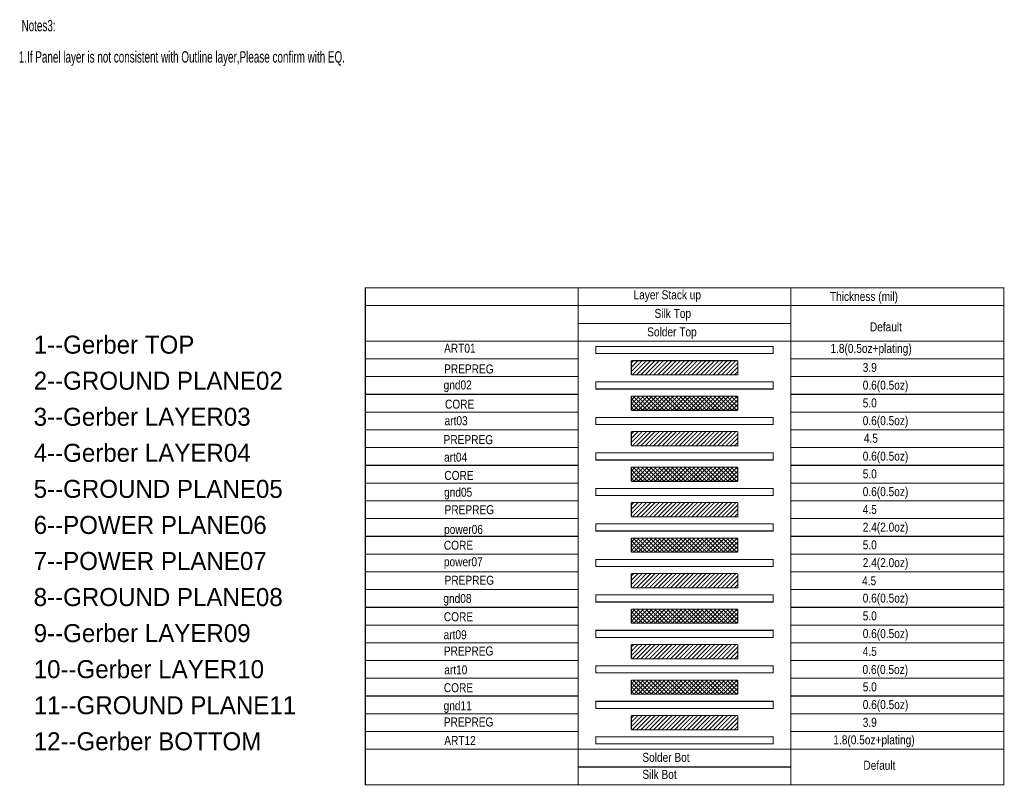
# Model space of a CAD drawing. Extents: x -53 to 531, y -106 to 304.
# Tile 41 of 65: x 191 to 330, y -10 to 98. Entities that reach past the tile are written whole.
import ezdxf

# ---------------------------------------------------------------- set-up
doc = ezdxf.new("R2010")
doc.units = 0
doc.layers.add('BOARD_GEOMETRY_DIMENSION', color=2, linetype='CONTINUOUS')

msp = doc.modelspace()

# ---------------------------------------------------------------- linework, layer by layer
at = {"layer": 'BOARD_GEOMETRY_DIMENSION', "const_width": 0.151892}
for points in [[(240.216436, 52.870608), (270.216376, 52.870608), (270.216376, 60.37072), (240.216436, 60.37072), (240.216436, 52.870608)], [(240.217452, 60.37072), (270.216376, 60.37072), (270.216376, 57.870598), (240.217452, 57.870598), (240.217452, 60.37072)], [(270.217392, 60.37072), (300.216316, 60.37072), (300.216316, 57.870598), (270.217392, 57.870598), (270.217392, 60.37072)], [(300.216316, 57.870598), (330.21651, 57.870598), (330.21651, 60.37072), (300.216316, 60.37072), (300.216316, 57.870598)], [(270.217392, 57.870598), (300.216316, 57.870598), (300.216316, 55.370476), (270.217392, 55.370476), (270.217392, 57.870598)], [(300.216316, 52.870608), (330.21651, 52.870608), (330.21651, 57.870598), (300.216316, 57.870598), (300.216316, 55.370476)], [(300.217332, 55.370476), (300.217332, 57.870598)], [(270.217392, 55.370476), (300.216316, 55.370476), (300.216316, 52.870608), (270.217392, 52.870608), (270.217392, 55.370476)], [(240.216436, 50.370486), (270.216376, 50.370486), (270.216376, 52.870608), (240.216436, 52.870608), (240.216436, 50.370486)], [(270.217392, 52.870608), (299.614336, 52.870608)], [(300.216316, 50.370486), (330.21651, 50.370486), (330.21651, 52.870608), (300.216316, 52.870608), (300.216316, 50.370486)], [(272.716498, 51.120548), (297.716448, 51.120548), (297.716448, 52.120546), (272.716498, 52.120546), (272.716498, 51.120548)], [(240.216436, 47.870618), (270.216376, 47.870618), (270.216376, 50.370486), (240.216436, 50.370486), (240.216436, 47.870618)], [(277.717504, 48.120554), (292.716458, 48.120554), (292.716458, 50.12055)], [(277.717504, 50.12055), (277.717504, 48.120554)], [(277.717504, 50.12055), (292.716458, 50.12055)], [(277.717504, 49.780698), (278.048466, 50.112676)], [(277.717504, 49.180496), (278.64435, 50.108612)], [(277.717504, 48.580548), (279.238456, 50.102516)], [(277.856442, 48.120554), (279.818846, 50.083212)], [(278.45639, 48.120554), (280.446988, 50.111152)], [(279.056338, 48.120554), (281.032458, 50.096674)], [(279.656286, 48.120554), (281.645868, 50.110136)], [(280.256488, 48.120554), (282.239974, 50.10404)], [(280.856436, 48.120554), (282.826968, 50.091086)], [(281.456384, 48.120554), (283.437838, 50.102008)], [(282.056332, 48.120554), (284.027372, 50.091594)], [(282.65628, 48.120554), (284.647386, 50.11166)], [(283.256482, 48.120554), (285.224474, 50.088546)], [(283.85643, 48.120554), (285.826962, 50.091086)], [(284.456378, 48.120554), (286.437324, 50.1015)], [(285.056326, 48.120554), (287.037018, 50.100992)], [(285.656274, 48.120554), (287.641284, 50.105564)], [(286.256476, 48.120554), (288.225484, 50.089562)], [(286.856424, 48.120554), (288.850324, 50.114708)], [(287.456372, 48.120554), (289.432492, 50.096674)], [(288.05632, 48.120554), (290.044378, 50.108612)], [(288.656522, 48.120554), (290.627308, 50.091594)], [(289.25647, 48.120554), (291.237924, 50.102008)], [(289.856418, 48.120554), (291.838888, 50.103024)], [(290.456366, 48.120554), (292.429438, 50.093626)], [(300.216316, 47.870618), (330.21651, 47.870618), (330.21651, 50.370486), (300.216316, 50.370486), (300.216316, 47.870618)], [(291.056314, 48.120554), (292.715442, 49.779682)], [(291.656516, 48.120554), (292.706298, 49.17059)], [(292.256464, 48.120554), (292.700456, 48.564546)], [(240.216436, 45.370496), (270.216376, 45.370496), (270.216376, 47.870618), (240.216436, 47.870618), (240.216436, 45.370496)], [(270.217392, 45.370496), (270.217392, 47.870618)], [(272.716498, 46.120558), (297.716448, 46.120558), (297.716448, 47.120556), (272.716498, 47.120556), (272.716498, 46.120558)], [(300.216316, 45.370496), (330.21651, 45.370496), (330.21651, 47.870618), (300.216316, 47.870618), (300.216316, 45.370496)], [(240.216436, 42.870628), (270.216376, 42.870628), (270.216376, 45.370496), (240.216436, 45.370496), (240.216436, 42.870628)], [(277.717504, 44.580556), (278.256492, 45.12056)], [(277.717504, 43.120564), (277.717504, 45.12056)], [(277.717504, 43.980608), (278.85644, 45.12056)], [(277.717504, 43.38066), (279.456388, 45.12056)], [(292.717474, 45.12056), (277.717504, 45.12056)], [(279.361392, 43.120564), (277.717504, 44.764706)], [(279.96134, 43.120564), (277.960328, 45.12056)], [(278.05634, 43.120564), (280.056336, 45.12056)], [(280.561288, 43.120564), (278.560276, 45.12056)], [(278.656288, 43.120564), (280.656284, 45.12056)], [(281.16149, 43.120564), (279.160478, 45.12056)], [(279.25649, 43.120564), (281.256486, 45.12056)], [(281.761438, 43.120564), (279.760426, 45.12056)], [(279.856438, 43.120564), (281.856434, 45.12056)], [(282.361386, 43.120564), (280.360374, 45.12056)], [(280.456386, 43.120564), (282.456382, 45.12056)], [(282.961334, 43.120564), (280.960322, 45.12056)], [(281.056334, 43.120564), (283.05633, 45.12056)], [(283.561282, 43.120564), (281.560524, 45.12056)], [(281.656282, 43.120564), (283.656278, 45.12056)], [(284.161484, 43.120564), (282.160472, 45.12056)], [(282.256484, 43.120564), (284.25648, 45.12056)], [(284.761432, 43.120564), (282.76042, 45.12056)], [(282.856432, 43.120564), (284.856428, 45.12056)], [(285.36138, 43.120564), (283.360368, 45.12056)], [(283.45638, 43.120564), (285.456376, 45.12056)], [(285.961328, 43.120564), (283.960316, 45.12056)], [(284.056328, 43.120564), (286.056324, 45.12056)], [(286.561276, 43.120564), (284.560518, 45.12056)], [(284.656276, 43.120564), (286.656526, 45.12056)], [(287.161478, 43.120564), (285.160466, 45.12056)], [(285.256478, 43.120564), (287.256474, 45.12056)], [(287.761426, 43.120564), (285.760414, 45.12056)], [(285.856426, 43.120564), (287.856422, 45.12056)], [(288.361374, 43.120564), (286.360362, 45.12056)], [(286.456374, 43.120564), (288.45637, 45.12056)], [(288.961322, 43.120564), (286.96031, 45.12056)], [(287.056322, 43.120564), (289.056318, 45.12056)], [(289.561524, 43.120564), (287.560512, 45.12056)], [(287.656524, 43.120564), (289.65652, 45.12056)], [(290.161472, 43.120564), (288.16046, 45.12056)], [(288.256472, 43.120564), (290.256468, 45.12056)], [(290.76142, 43.120564), (288.760408, 45.12056)], [(288.85642, 43.120564), (290.856416, 45.12056)], [(291.361368, 43.120564), (289.360356, 45.12056)], [(289.456368, 43.120564), (291.456364, 45.12056)], [(291.961316, 43.120564), (289.960304, 45.12056)], [(290.056316, 43.120564), (292.056312, 45.12056)], [(292.561518, 43.120564), (290.560506, 45.12056)], [(290.656518, 43.120564), (292.656514, 45.12056)], [(292.71341, 43.56862), (291.160454, 45.12056)], [(291.256466, 43.120564), (292.717474, 44.581572)], [(292.71341, 44.168568), (291.760402, 45.12056)], [(292.717474, 44.76369), (292.36035, 45.12056)], [(292.716458, 43.120564), (292.716458, 45.12056)], [(300.216316, 42.870628), (330.21651, 42.870628), (330.21651, 45.370496), (300.216316, 45.370496), (300.216316, 42.870628)], [(278.761444, 43.120564), (277.717504, 44.164504)], [(278.161496, 43.120564), (277.717504, 43.564556)], [(292.715442, 43.120564), (277.717504, 43.120564)], [(291.856414, 43.120564), (292.716458, 43.979592)], [(292.456362, 43.120564), (292.703504, 43.367706)], [(240.216436, 40.370506), (270.216376, 40.370506), (270.216376, 42.870628), (240.216436, 42.870628), (240.216436, 40.370506)], [(272.716498, 41.120568), (297.716448, 41.120568), (297.716448, 42.120566), (272.716498, 42.120566), (272.716498, 41.120568)], [(300.216316, 40.370506), (330.21651, 40.370506), (330.21651, 42.870628), (300.216316, 42.870628), (300.216316, 40.370506)], [(240.216436, 37.870638), (270.216376, 37.870638), (270.216376, 40.370506), (240.216436, 40.370506), (240.216436, 37.870638)], [(300.216316, 37.870638), (330.21651, 37.870638), (330.21651, 40.370506), (300.216316, 40.370506), (300.216316, 37.870638)], [(277.717504, 38.120574), (292.716458, 38.120574), (292.716458, 40.12057)], [(277.717504, 40.12057), (277.717504, 38.120574)], [(277.717504, 40.12057), (292.716458, 40.12057)], [(277.717504, 39.780718), (278.048466, 40.112696)], [(277.717504, 39.180516), (278.64435, 40.108632)], [(277.717504, 38.580568), (279.238456, 40.102536)], [(277.856442, 38.120574), (279.818846, 40.082978)], [(278.45639, 38.120574), (280.446988, 40.111172)], [(279.056338, 38.120574), (281.032458, 40.096694)], [(279.656286, 38.120574), (281.645868, 40.110156)], [(280.256488, 38.120574), (282.239974, 40.10406)], [(280.856436, 38.120574), (282.826968, 40.091106)], [(281.456384, 38.120574), (283.437838, 40.102028)], [(282.056332, 38.120574), (284.027372, 40.091614)], [(282.65628, 38.120574), (284.647386, 40.11168)], [(283.256482, 38.120574), (285.224474, 40.088566)], [(283.85643, 38.120574), (285.826962, 40.091106)], [(284.456378, 38.120574), (286.437324, 40.10152)], [(285.056326, 38.120574), (287.037018, 40.101012)], [(285.656274, 38.120574), (287.641284, 40.105584)], [(286.256476, 38.120574), (288.225484, 40.089582)], [(286.856424, 38.120574), (288.850324, 40.114474)], [(287.456372, 38.120574), (289.432492, 40.096694)], [(288.05632, 38.120574), (290.044378, 40.108632)], [(288.656522, 38.120574), (290.627308, 40.091614)], [(289.25647, 38.120574), (291.237924, 40.102028)], [(289.856418, 38.120574), (291.838888, 40.103044)], [(290.456366, 38.120574), (292.429438, 40.093646)], [(291.056314, 38.120574), (292.715442, 39.779702)], [(291.656516, 38.120574), (292.706298, 39.17061)], [(240.216436, 35.370516), (270.216376, 35.370516), (270.216376, 37.870638), (240.216436, 37.870638), (240.216436, 35.370516)], [(292.256464, 38.120574), (292.700456, 38.564566)], [(300.216316, 35.370516), (330.21651, 35.370516), (330.21651, 37.870638), (300.216316, 37.870638), (300.216316, 35.370516)], [(272.716498, 36.120578), (297.716448, 36.120578), (297.716448, 37.120576), (272.716498, 37.120576), (272.716498, 36.120578)], [(240.216436, 32.870648), (270.216376, 32.870648), (270.216376, 35.370516), (240.216436, 35.370516), (240.216436, 32.870648)], [(277.717504, 33.38068), (279.456388, 35.12058)], [(277.717504, 33.980628), (278.85644, 35.12058)], [(277.717504, 33.120584), (277.717504, 35.12058)], [(277.717504, 34.580576), (278.256492, 35.12058)], [(292.717474, 35.12058), (277.717504, 35.12058)], [(279.361392, 33.120584), (277.717504, 34.764726)], [(279.96134, 33.120584), (277.960328, 35.12058)], [(278.05634, 33.120584), (280.056336, 35.12058)], [(280.561288, 33.120584), (278.560276, 35.12058)], [(278.656288, 33.120584), (280.656284, 35.12058)], [(281.16149, 33.120584), (279.160478, 35.12058)], [(279.25649, 33.120584), (281.256486, 35.12058)], [(281.761438, 33.120584), (279.760426, 35.12058)], [(279.856438, 33.120584), (281.856434, 35.12058)], [(282.361386, 33.120584), (280.360374, 35.12058)], [(280.456386, 33.120584), (282.456382, 35.12058)], [(282.961334, 33.120584), (280.960322, 35.12058)], [(281.056334, 33.120584), (283.05633, 35.12058)], [(283.561282, 33.120584), (281.560524, 35.12058)], [(281.656282, 33.120584), (283.656278, 35.12058)], [(284.161484, 33.120584), (282.160472, 35.12058)], [(282.256484, 33.120584), (284.25648, 35.12058)], [(284.761432, 33.120584), (282.76042, 35.12058)], [(282.856432, 33.120584), (284.856428, 35.12058)], [(285.36138, 33.120584), (283.360368, 35.12058)], [(283.45638, 33.120584), (285.456376, 35.12058)], [(285.961328, 33.120584), (283.960316, 35.12058)], [(284.056328, 33.120584), (286.056324, 35.12058)], [(286.561276, 33.120584), (284.560518, 35.12058)], [(284.656276, 33.120584), (286.656526, 35.12058)], [(287.161478, 33.120584), (285.160466, 35.12058)], [(285.256478, 33.120584), (287.256474, 35.12058)], [(287.761426, 33.120584), (285.760414, 35.12058)], [(285.856426, 33.120584), (287.856422, 35.12058)], [(288.361374, 33.120584), (286.360362, 35.12058)], [(286.456374, 33.120584), (288.45637, 35.12058)], [(288.961322, 33.120584), (286.96031, 35.12058)], [(287.056322, 33.120584), (289.056318, 35.12058)], [(289.561524, 33.120584), (287.560512, 35.12058)], [(287.656524, 33.120584), (289.65652, 35.12058)], [(290.161472, 33.120584), (288.16046, 35.12058)], [(288.256472, 33.120584), (290.256468, 35.12058)], [(290.76142, 33.120584), (288.760408, 35.12058)], [(288.85642, 33.120584), (290.856416, 35.12058)], [(291.361368, 33.120584), (289.360356, 35.12058)], [(289.456368, 33.120584), (291.456364, 35.12058)], [(291.961316, 33.120584), (289.960304, 35.12058)], [(290.056316, 33.120584), (292.056312, 35.12058)], [(292.561518, 33.120584), (290.560506, 35.12058)], [(290.656518, 33.120584), (292.656514, 35.12058)], [(292.71341, 33.56864), (291.160454, 35.12058)], [(292.71341, 34.168588), (291.760402, 35.12058)], [(292.717474, 34.76371), (292.36035, 35.12058)], [(292.716458, 33.120584), (292.716458, 35.12058)], [(300.216316, 32.870648), (330.21651, 32.870648), (330.21651, 35.370516), (300.216316, 35.370516), (300.216316, 32.870648)], [(278.761444, 33.120584), (277.717504, 34.164524)], [(278.161496, 33.120584), (277.717504, 33.564576)], [(291.256466, 33.120584), (292.717474, 34.581592)], [(291.856414, 33.120584), (292.716458, 33.979612)], [(292.456362, 33.120584), (292.7223, 33.386522)], [(240.216436, 30.370526), (270.216376, 30.370526), (270.216376, 32.870648), (240.216436, 32.870648), (240.216436, 30.370526)], [(272.716498, 31.120588), (297.716448, 31.120588), (297.716448, 32.120586), (272.716498, 32.120586), (272.716498, 31.120588)], [(292.715442, 33.120584), (277.717504, 33.120584)], [(300.216316, 30.370526), (330.21651, 30.370526), (330.21651, 32.870648), (300.216316, 32.870648), (300.216316, 30.370526)], [(240.216436, 27.870658), (270.216376, 27.870658), (270.216376, 30.370526), (240.216436, 30.370526), (240.216436, 27.870658)], [(277.717504, 28.120594), (292.716458, 28.120594), (292.716458, 30.12059)], [(277.717504, 30.12059), (277.717504, 28.120594)], [(277.717504, 30.12059), (292.716458, 30.12059)], [(277.717504, 29.780484), (278.048466, 30.112716)], [(277.717504, 29.180536), (278.64435, 30.108652)], [(277.717504, 28.580588), (279.238456, 30.102556)], [(277.856442, 28.120594), (279.818846, 30.082998)], [(278.45639, 28.120594), (280.446988, 30.111192)], [(279.056338, 28.120594), (281.032458, 30.096714)], [(279.656286, 28.120594), (281.645868, 30.110176)], [(280.256488, 28.120594), (282.239974, 30.10408)], [(280.856436, 28.120594), (282.826968, 30.091126)], [(281.456384, 28.120594), (283.437838, 30.102048)], [(282.056332, 28.120594), (284.027372, 30.091634)], [(282.65628, 28.120594), (284.647386, 30.1117)], [(283.256482, 28.120594), (285.224474, 30.088586)], [(283.85643, 28.120594), (285.826962, 30.091126)], [(284.456378, 28.120594), (286.437324, 30.10154)], [(285.056326, 28.120594), (287.037018, 30.101032)], [(285.656274, 28.120594), (287.641284, 30.105604)], [(286.256476, 28.120594), (288.225484, 30.089602)], [(286.856424, 28.120594), (288.850324, 30.114494)], [(287.456372, 28.120594), (289.432492, 30.096714)], [(288.05632, 28.120594), (290.044378, 30.108652)], [(288.656522, 28.120594), (290.627308, 30.091634)], [(289.25647, 28.120594), (291.237924, 30.102048)], [(289.856418, 28.120594), (291.838888, 30.103064)], [(290.456366, 28.120594), (292.429438, 30.093666)], [(291.056314, 28.120594), (292.715442, 29.779722)], [(291.656516, 28.120594), (292.706298, 29.17063)], [(300.216316, 27.870658), (330.21651, 27.870658), (330.21651, 30.370526), (300.216316, 30.370526), (300.216316, 27.870658)], [(240.216436, 25.370536), (270.216376, 25.370536), (270.216376, 27.870658), (240.216436, 27.870658), (240.216436, 25.370536)], [(292.256464, 28.120594), (292.700456, 28.564586)], [(300.216316, 25.370536), (330.21651, 25.370536), (330.21651, 27.870658), (300.216316, 27.870658), (300.216316, 25.370536)], [(272.716498, 26.120598), (297.716448, 26.120598), (297.716448, 27.120596), (272.716498, 27.120596), (272.716498, 26.120598)], [(240.216436, 22.870668), (270.216376, 22.870668), (270.216376, 25.370536), (240.216436, 25.370536), (240.216436, 22.870668)], [(277.717504, 23.3807), (279.456388, 25.1206)], [(277.717504, 23.980648), (278.85644, 25.1206)], [(277.717504, 23.120604), (277.717504, 25.1206)], [(277.717504, 24.580596), (278.256492, 25.1206)], [(292.717474, 25.1206), (277.717504, 25.1206)], [(279.96134, 23.120604), (277.960328, 25.1206)], [(278.05634, 23.120604), (280.056336, 25.1206)], [(280.561288, 23.120604), (278.560276, 25.1206)], [(278.656288, 23.120604), (280.656284, 25.1206)], [(281.16149, 23.120604), (279.160478, 25.1206)], [(279.25649, 23.120604), (281.256486, 25.1206)], [(281.761438, 23.120604), (279.760426, 25.1206)], [(279.856438, 23.120604), (281.856434, 25.1206)], [(282.361386, 23.120604), (280.360374, 25.1206)], [(280.456386, 23.120604), (282.456382, 25.1206)], [(282.961334, 23.120604), (280.960322, 25.1206)], [(281.056334, 23.120604), (283.05633, 25.1206)], [(283.561282, 23.120604), (281.560524, 25.1206)], [(281.656282, 23.120604), (283.656278, 25.1206)], [(284.161484, 23.120604), (282.160472, 25.1206)], [(282.256484, 23.120604), (284.25648, 25.1206)], [(284.761432, 23.120604), (282.76042, 25.1206)], [(282.856432, 23.120604), (284.856428, 25.1206)], [(285.36138, 23.120604), (283.360368, 25.1206)], [(283.45638, 23.120604), (285.456376, 25.1206)], [(285.961328, 23.120604), (283.960316, 25.1206)], [(284.056328, 23.120604), (286.056324, 25.1206)], [(286.561276, 23.120604), (284.560518, 25.1206)], [(284.656276, 23.120604), (286.656526, 25.1206)], [(287.161478, 23.120604), (285.160466, 25.1206)], [(285.256478, 23.120604), (287.256474, 25.1206)], [(287.761426, 23.120604), (285.760414, 25.1206)], [(285.856426, 23.120604), (287.856422, 25.1206)], [(288.361374, 23.120604), (286.360362, 25.1206)], [(286.456374, 23.120604), (288.45637, 25.1206)], [(288.961322, 23.120604), (286.96031, 25.1206)], [(287.056322, 23.120604), (289.056318, 25.1206)], [(289.561524, 23.120604), (287.560512, 25.1206)], [(287.656524, 23.120604), (289.65652, 25.1206)], [(290.161472, 23.120604), (288.16046, 25.1206)], [(288.256472, 23.120604), (290.256468, 25.1206)], [(290.76142, 23.120604), (288.760408, 25.1206)], [(288.85642, 23.120604), (290.856416, 25.1206)], [(291.361368, 23.120604), (289.360356, 25.1206)], [(289.456368, 23.120604), (291.456364, 25.1206)], [(291.961316, 23.120604), (289.960304, 25.1206)], [(290.056316, 23.120604), (292.056312, 25.1206)], [(292.561518, 23.120604), (290.560506, 25.1206)], [(290.656518, 23.120604), (292.656514, 25.1206)], [(292.71341, 23.56866), (291.160454, 25.1206)], [(292.71341, 24.168608), (291.760402, 25.1206)], [(292.717474, 24.763476), (292.36035, 25.1206)], [(292.716458, 23.120604), (292.716458, 25.1206)], [(300.216316, 22.870668), (330.21651, 22.870668), (330.21651, 25.370536), (300.216316, 25.370536), (300.216316, 22.870668)], [(279.361392, 23.120604), (277.717504, 24.764492)], [(278.761444, 23.120604), (277.717504, 24.164544)], [(278.161496, 23.120604), (277.717504, 23.564596)], [(291.256466, 23.120604), (292.717474, 24.581612)], [(291.856414, 23.120604), (292.716458, 23.979632)], [(240.216436, 20.370546), (270.216376, 20.370546), (270.216376, 22.870668), (240.216436, 22.870668), (240.216436, 20.370546)], [(292.715442, 23.120604), (277.717504, 23.120604)], [(292.456362, 23.120604), (292.7223, 23.386542)], [(300.216316, 20.370546), (330.21651, 20.370546), (330.21651, 22.870668), (300.216316, 22.870668), (300.216316, 20.370546)], [(272.716498, 21.120608), (297.716448, 21.120608), (297.716448, 22.120606), (272.716498, 22.120606), (272.716498, 21.120608)], [(240.216436, 17.870678), (270.216376, 17.870678), (270.216376, 20.370546), (240.216436, 20.370546), (240.216436, 17.870678)], [(277.717504, 18.120614), (292.716458, 18.120614), (292.716458, 20.12061)], [(277.717504, 20.12061), (277.717504, 18.120614)], [(277.717504, 20.12061), (292.716458, 20.12061)], [(277.717504, 19.780504), (278.048466, 20.112482)], [(277.717504, 19.180556), (278.64435, 20.108672)], [(277.717504, 18.580608), (279.238456, 20.102576)], [(277.856442, 18.120614), (279.818846, 20.083018)], [(278.45639, 18.120614), (280.446988, 20.111212)], [(279.056338, 18.120614), (281.032458, 20.09648)], [(279.656286, 18.120614), (281.645868, 20.110196)], [(280.256488, 18.120614), (282.239974, 20.1041)], [(280.856436, 18.120614), (282.826968, 20.091146)], [(281.456384, 18.120614), (283.437838, 20.102068)], [(282.056332, 18.120614), (284.027372, 20.091654)], [(282.65628, 18.120614), (284.647386, 20.11172)], [(283.256482, 18.120614), (285.224474, 20.088606)], [(283.85643, 18.120614), (285.826962, 20.091146)], [(284.456378, 18.120614), (286.437324, 20.10156)], [(285.056326, 18.120614), (287.037018, 20.101052)], [(285.656274, 18.120614), (287.641284, 20.105624)], [(286.256476, 18.120614), (288.225484, 20.089622)], [(286.856424, 18.120614), (288.850324, 20.114514)], [(287.456372, 18.120614), (289.432492, 20.09648)], [(288.05632, 18.120614), (290.044378, 20.108672)], [(288.656522, 18.120614), (290.627308, 20.091654)], [(289.25647, 18.120614), (291.237924, 20.102068)], [(289.856418, 18.120614), (291.838888, 20.103084)], [(290.456366, 18.120614), (292.429438, 20.093686)], [(291.056314, 18.120614), (292.715442, 19.779488)], [(300.216316, 17.870678), (330.21651, 17.870678), (330.21651, 20.370546), (300.216316, 20.370546), (300.216316, 17.870678)], [(291.656516, 18.120614), (292.706298, 19.17065)], [(292.256464, 18.120614), (292.700456, 18.564606)], [(240.216436, 15.370556), (270.216376, 15.370556), (270.216376, 17.870678), (240.216436, 17.870678), (240.216436, 15.370556)], [(272.716498, 16.120618), (297.716448, 16.120618), (297.716448, 17.120616), (272.716498, 17.120616), (272.716498, 16.120618)], [(300.216316, 15.370556), (330.21651, 15.370556), (330.21651, 17.870678), (300.216316, 17.870678), (300.216316, 15.370556)], [(240.216436, 12.870688), (270.216376, 12.870688), (270.216376, 15.370556), (240.216436, 15.370556), (240.216436, 12.870688)], [(300.216316, 12.870688), (330.21651, 12.870688), (330.21651, 15.370556), (300.216316, 15.370556), (300.216316, 12.870688)], [(277.717504, 13.38072), (279.456388, 15.12062)], [(277.717504, 13.980668), (278.85644, 15.12062)], [(277.717504, 13.120624), (277.717504, 15.12062)], [(277.717504, 14.580616), (278.256492, 15.12062)], [(292.717474, 15.12062), (277.717504, 15.12062)], [(279.361392, 13.120624), (277.717504, 14.764512)], [(278.761444, 13.120624), (277.717504, 14.164564)], [(279.96134, 13.120624), (277.960328, 15.12062)], [(278.05634, 13.120624), (280.056336, 15.12062)], [(280.561288, 13.120624), (278.560276, 15.12062)], [(278.656288, 13.120624), (280.656284, 15.12062)], [(281.16149, 13.120624), (279.160478, 15.12062)], [(279.25649, 13.120624), (281.256486, 15.12062)], [(281.761438, 13.120624), (279.760426, 15.12062)], [(279.856438, 13.120624), (281.856434, 15.12062)], [(282.361386, 13.120624), (280.360374, 15.12062)], [(280.456386, 13.120624), (282.456382, 15.12062)], [(282.961334, 13.120624), (280.960322, 15.12062)], [(281.056334, 13.120624), (283.05633, 15.12062)], [(283.561282, 13.120624), (281.560524, 15.12062)], [(281.656282, 13.120624), (283.656278, 15.12062)], [(284.161484, 13.120624), (282.160472, 15.12062)], [(282.256484, 13.120624), (284.25648, 15.12062)], [(284.761432, 13.120624), (282.76042, 15.12062)], [(282.856432, 13.120624), (284.856428, 15.12062)], [(285.36138, 13.120624), (283.360368, 15.12062)], [(283.45638, 13.120624), (285.456376, 15.12062)], [(285.961328, 13.120624), (283.960316, 15.12062)], [(284.056328, 13.120624), (286.056324, 15.12062)], [(286.561276, 13.120624), (284.560518, 15.12062)], [(284.656276, 13.120624), (286.656526, 15.12062)], [(287.161478, 13.120624), (285.160466, 15.12062)], [(285.256478, 13.120624), (287.256474, 15.12062)], [(287.761426, 13.120624), (285.760414, 15.12062)], [(285.856426, 13.120624), (287.856422, 15.12062)], [(288.361374, 13.120624), (286.360362, 15.12062)], [(286.456374, 13.120624), (288.45637, 15.12062)], [(288.961322, 13.120624), (286.96031, 15.12062)], [(287.056322, 13.120624), (289.056318, 15.12062)], [(289.561524, 13.120624), (287.560512, 15.12062)], [(287.656524, 13.120624), (289.65652, 15.12062)], [(290.161472, 13.120624), (288.16046, 15.12062)], [(288.256472, 13.120624), (290.256468, 15.12062)], [(290.76142, 13.120624), (288.760408, 15.12062)], [(288.85642, 13.120624), (290.856416, 15.12062)], [(291.361368, 13.120624), (289.360356, 15.12062)], [(289.456368, 13.120624), (291.456364, 15.12062)], [(291.961316, 13.120624), (289.960304, 15.12062)], [(290.056316, 13.120624), (292.056312, 15.12062)], [(292.561518, 13.120624), (290.560506, 15.12062)], [(290.656518, 13.120624), (292.656514, 15.12062)], [(292.71341, 13.56868), (291.160454, 15.12062)], [(291.256466, 13.120624), (292.717474, 14.581632)], [(292.71341, 14.168628), (291.760402, 15.12062)], [(291.856414, 13.120624), (292.716458, 13.979652)], [(292.717474, 14.763496), (292.36035, 15.12062)], [(292.716458, 13.120624), (292.716458, 15.12062)], [(240.216436, 10.370566), (270.216376, 10.370566), (270.216376, 12.870688), (240.216436, 12.870688), (240.216436, 10.370566)], [(278.161496, 13.120624), (277.717504, 13.564616)], [(292.715442, 13.120624), (277.717504, 13.120624)], [(292.456362, 13.120624), (292.7223, 13.386562)], [(300.216316, 10.370566), (330.21651, 10.370566), (330.21651, 12.870688), (300.216316, 12.870688), (300.216316, 10.370566)], [(272.716498, 11.120628), (297.716448, 11.120628), (297.716448, 12.120626), (272.716498, 12.120626), (272.716498, 11.120628)], [(240.216436, 7.870698), (270.216376, 7.870698), (270.216376, 10.370566), (240.216436, 10.370566), (240.216436, 7.870698)], [(277.717504, 8.120634), (292.716458, 8.120634), (292.716458, 10.12063)], [(277.717504, 10.12063), (277.717504, 8.120634)], [(277.717504, 10.12063), (292.716458, 10.12063)], [(277.717504, 9.780524), (278.048466, 10.112502)], [(277.717504, 9.180576), (278.64435, 10.108692)], [(277.717504, 8.580628), (279.238456, 10.102596)], [(277.856442, 8.120634), (279.818846, 10.083038)], [(278.45639, 8.120634), (280.446988, 10.110978)], [(279.056338, 8.120634), (281.032458, 10.0965)], [(279.656286, 8.120634), (281.645868, 10.110216)], [(280.256488, 8.120634), (282.239974, 10.10412)], [(280.856436, 8.120634), (282.826968, 10.091166)], [(281.456384, 8.120634), (283.437838, 10.102088)], [(282.056332, 8.120634), (284.027372, 10.091674)], [(282.65628, 8.120634), (284.647386, 10.111486)], [(283.256482, 8.120634), (285.224474, 10.088626)], [(283.85643, 8.120634), (285.826962, 10.091166)], [(284.456378, 8.120634), (286.437324, 10.10158)], [(285.056326, 8.120634), (287.037018, 10.101072)], [(285.656274, 8.120634), (287.641284, 10.105644)], [(286.256476, 8.120634), (288.225484, 10.089642)], [(286.856424, 8.120634), (288.850324, 10.114534)], [(287.456372, 8.120634), (289.432492, 10.0965)], [(288.05632, 8.120634), (290.044378, 10.108692)], [(288.656522, 8.120634), (290.627308, 10.091674)], [(289.25647, 8.120634), (291.237924, 10.102088)], [(289.856418, 8.120634), (291.838888, 10.103104)], [(290.456366, 8.120634), (292.429438, 10.093706)], [(291.056314, 8.120634), (292.715442, 9.779508)], [(300.216316, 7.870698), (330.21651, 7.870698), (330.21651, 10.370566), (300.216316, 10.370566), (300.216316, 7.870698)], [(291.656516, 8.120634), (292.706298, 9.17067)], [(292.256464, 8.120634), (292.700456, 8.564626)], [(240.216436, 5.370576), (270.216376, 5.370576), (270.216376, 7.870698), (240.216436, 7.870698), (240.216436, 5.370576)], [(272.716498, 6.120638), (297.716448, 6.120638), (297.716448, 7.120636), (272.716498, 7.120636), (272.716498, 6.120638)], [(300.216316, 5.370576), (330.21651, 5.370576), (330.21651, 7.870698), (300.216316, 7.870698), (300.216316, 5.370576)], [(240.216436, 2.870708), (270.216376, 2.870708), (270.216376, 5.370576), (240.216436, 5.370576), (240.216436, 2.870708)], [(277.717504, 3.380486), (279.456388, 5.12064)], [(277.717504, 3.980688), (278.85644, 5.12064)], [(277.717504, 3.120644), (277.717504, 5.12064)], [(277.717504, 4.580636), (278.256492, 5.12064)], [(292.717474, 5.12064), (277.717504, 5.12064)], [(279.361392, 3.120644), (277.717504, 4.764532)], [(278.761444, 3.120644), (277.717504, 4.164584)], [(279.96134, 3.120644), (277.960328, 5.12064)], [(278.05634, 3.120644), (280.056336, 5.12064)], [(280.561288, 3.120644), (278.560276, 5.12064)], [(278.656288, 3.120644), (280.656284, 5.12064)], [(281.16149, 3.120644), (279.160478, 5.12064)], [(279.25649, 3.120644), (281.256486, 5.12064)], [(281.761438, 3.120644), (279.760426, 5.12064)], [(279.856438, 3.120644), (281.856434, 5.12064)], [(282.361386, 3.120644), (280.360374, 5.12064)], [(280.456386, 3.120644), (282.456382, 5.12064)], [(282.961334, 3.120644), (280.960322, 5.12064)], [(281.056334, 3.120644), (283.05633, 5.12064)], [(283.561282, 3.120644), (281.560524, 5.12064)], [(281.656282, 3.120644), (283.656278, 5.12064)], [(284.161484, 3.120644), (282.160472, 5.12064)], [(282.256484, 3.120644), (284.25648, 5.12064)], [(284.761432, 3.120644), (282.76042, 5.12064)], [(282.856432, 3.120644), (284.856428, 5.12064)], [(285.36138, 3.120644), (283.360368, 5.12064)], [(283.45638, 3.120644), (285.456376, 5.12064)], [(285.961328, 3.120644), (283.960316, 5.12064)], [(284.056328, 3.120644), (286.056324, 5.12064)], [(286.561276, 3.120644), (284.560518, 5.12064)], [(284.656276, 3.120644), (286.656526, 5.12064)], [(287.161478, 3.120644), (285.160466, 5.12064)], [(285.256478, 3.120644), (287.256474, 5.12064)], [(287.761426, 3.120644), (285.760414, 5.12064)], [(285.856426, 3.120644), (287.856422, 5.12064)], [(288.361374, 3.120644), (286.360362, 5.12064)], [(286.456374, 3.120644), (288.45637, 5.12064)], [(288.961322, 3.120644), (286.96031, 5.12064)], [(287.056322, 3.120644), (289.056318, 5.12064)], [(289.561524, 3.120644), (287.560512, 5.12064)], [(287.656524, 3.120644), (289.65652, 5.12064)], [(290.161472, 3.120644), (288.16046, 5.12064)], [(288.256472, 3.120644), (290.256468, 5.12064)], [(290.76142, 3.120644), (288.760408, 5.12064)], [(288.85642, 3.120644), (290.856416, 5.12064)], [(291.361368, 3.120644), (289.360356, 5.12064)], [(289.456368, 3.120644), (291.456364, 5.12064)], [(291.961316, 3.120644), (289.960304, 5.12064)], [(290.056316, 3.120644), (292.056312, 5.12064)], [(292.561518, 3.120644), (290.560506, 5.12064)], [(290.656518, 3.120644), (292.656514, 5.12064)], [(292.71341, 3.5687), (291.160454, 5.12064)], [(291.256466, 3.120644), (292.717474, 4.581652)], [(292.71341, 4.168648), (291.760402, 5.12064)], [(292.717474, 4.763516), (292.36035, 5.12064)], [(292.716458, 3.120644), (292.716458, 5.12064)], [(300.216316, 2.870708), (330.21651, 2.870708), (330.21651, 5.370576), (300.216316, 5.370576), (300.216316, 2.870708)], [(240.216436, 0.370586), (270.216376, 0.370586), (270.216376, 2.870708), (240.216436, 2.870708), (240.216436, 0.370586)], [(278.161496, 3.120644), (277.717504, 3.564636)], [(292.715442, 3.120644), (277.717504, 3.120644)], [(291.856414, 3.120644), (292.716458, 3.979672)], [(292.456362, 3.120644), (292.7223, 3.386582)], [(300.216316, 0.370586), (330.21651, 0.370586), (330.21651, 2.870708), (300.216316, 2.870708), (300.216316, 0.370586)], [(272.716498, 1.120648), (297.716448, 1.120648), (297.716448, 2.120646), (272.716498, 2.120646), (272.716498, 1.120648)], [(240.216436, -2.129282), (270.216376, -2.129282), (270.216376, 0.370586), (240.216436, 0.370586), (240.216436, -2.129282)], [(277.717504, 0.12065), (292.716458, 0.12065)], [(277.717504, 0.12065), (277.717504, -1.879346)], [(277.717504, -1.879346), (292.716458, -1.879346), (292.716458, 0.12065)], [(277.717504, -0.219456), (278.048466, 0.112522)], [(277.717504, -0.819404), (278.64435, 0.108712)], [(277.717504, -1.419352), (279.238456, 0.102616)], [(277.856442, -1.879346), (279.818846, 0.083058)], [(278.45639, -1.879346), (280.446988, 0.110998)], [(279.056338, -1.879346), (281.032458, 0.09652)], [(279.656286, -1.879346), (281.645868, 0.109982)], [(280.256488, -1.879346), (282.239974, 0.10414)], [(280.856436, -1.879346), (282.826968, 0.091186)], [(281.456384, -1.879346), (283.437838, 0.102108)], [(282.056332, -1.879346), (284.027372, 0.091694)], [(282.65628, -1.879346), (284.647386, 0.111506)], [(283.256482, -1.879346), (285.224474, 0.088646)], [(283.85643, -1.879346), (285.826962, 0.091186)], [(284.456378, -1.879346), (286.437324, 0.1016)], [(285.056326, -1.879346), (287.037018, 0.101092)], [(285.656274, -1.879346), (287.641284, 0.105664)], [(286.256476, -1.879346), (288.225484, 0.089662)], [(286.856424, -1.879346), (288.850324, 0.114554)], [(287.456372, -1.879346), (289.432492, 0.09652)], [(288.05632, -1.879346), (290.044378, 0.108712)], [(288.656522, -1.879346), (290.627308, 0.091694)], [(289.25647, -1.879346), (291.237924, 0.102108)], [(289.856418, -1.879346), (291.838888, 0.103124)], [(290.456366, -1.879346), (292.429438, 0.093726)], [(300.216316, -2.129282), (330.21651, -2.129282), (330.21651, 0.370586), (300.216316, 0.370586), (300.216316, -2.129282)], [(291.056314, -1.879346), (292.715442, -0.220472)], [(291.656516, -1.879346), (292.706298, -0.82931)], [(292.256464, -1.879346), (292.700456, -1.435354)], [(240.216436, -4.629404), (270.216376, -4.629404), (270.216376, -2.129282), (240.216436, -2.129282), (240.216436, -4.629404)], [(270.217392, -4.629404), (300.216316, -4.629404), (300.216316, -7.129526), (270.217392, -7.129526), (270.217392, -2.129282)], [(300.216316, -4.629404), (330.21651, -4.629404), (330.21651, -2.129282), (300.216316, -2.129282), (300.216316, -4.629404)], [(272.716498, -3.879342), (297.716448, -3.879342), (297.716448, -2.879344), (272.716498, -2.879344), (272.716498, -3.879342)], [(240.216436, -9.629394), (270.216376, -9.629394), (270.216376, -4.629404), (240.216436, -4.629404), (240.216436, -9.629394)], [(300.216316, -9.629394), (330.21651, -9.629394), (330.21651, -4.629404), (300.216316, -4.629404), (300.216316, -7.129526)], [(300.217332, -7.129526), (300.217332, -4.629404)], [(270.217392, -7.129526), (300.216316, -7.129526), (300.216316, -9.629394), (270.217392, -9.629394), (270.217392, -7.129526)]]:
    msp.add_lwpolyline(points, dxfattribs=at)

# ---------------------------------------------------------------- texts
at = {"layer": 'BOARD_GEOMETRY_DIMENSION'}
for s, height, width, p in [('Notes3:', 1.6002, 0.650794, (191.764158, 96.523048)), ('1.If Panel layer is not consistent with Outline layer,Please confirm with EQ.', 1.6002, 0.650794, (191.374268, 92.1131)), ('Layer Stack up', 1.27, 0.84, (278.026368, 58.758582)), ('Thickness (mil)', 1.27, 0.84, (305.710336, 58.53557)), ('Silk Top', 1.27, 0.84, (280.984452, 56.140604)), ('Default', 1.27, 0.84, (311.347358, 54.24551)), ('Solder Top', 1.27, 0.84, (279.956514, 53.537612)), ('ART01', 1.27, 0.84, (251.324364, 51.23053)), ('1.8(0.5oz+plating)', 1.27, 0.84, (305.779424, 51.205638)), ('PREPREG', 1.27, 0.84, (251.329444, 48.316642)), ('3.9', 1.27, 0.84, (310.336438, 48.53051)), ('gnd02', 1.27, 0.84, (251.256292, 46.057566)), ('0.6(0.5oz)', 1.27, 0.84, (310.336438, 46.030642)), ('CORE', 1.27, 0.84, (251.461524, 43.350688)), ('5.0', 1.27, 0.84, (310.336438, 43.53052)), ('art03', 1.27, 0.84, (251.393452, 41.021508)), ('0.6(0.5oz)', 1.27, 0.84, (310.336438, 41.030652)), ('PREPREG', 1.27, 0.84, (251.255276, 38.355524)), ('4.5', 1.27, 0.84, (310.491378, 38.55466)), ('art04', 1.27, 0.84, (251.324364, 35.88258)), ('0.6(0.5oz)', 1.27, 0.84, (310.336438, 36.030662)), ('5.0', 1.27, 0.84, (310.336438, 33.53054)), ('CORE', 1.27, 0.84, (251.359416, 33.312608)), ('gnd05', 1.27, 0.84, (251.324364, 30.94863)), ('0.6(0.5oz)', 1.27, 0.84, (310.336438, 31.030672)), ('PREPREG', 1.27, 0.84, (251.393452, 28.482544)), ('4.5', 1.27, 0.84, (310.336438, 28.53055)), ('power06', 1.27, 0.84, (251.324364, 25.707594)), ('2.4(2.0oz)', 1.27, 0.84, (310.336438, 26.030682)), ('CORE', 1.27, 0.84, (251.290328, 23.480522)), ('5.0', 1.27, 0.84, (310.336438, 23.53056)), ('power07', 1.27, 0.84, (251.29744, 21.15058)), ('2.4(2.0oz)', 1.27, 0.84, (310.336438, 21.030692)), ('PREPREG', 1.27, 0.84, (251.393452, 18.546572)), ('4.5', 1.27, 0.84, (310.251348, 18.4785)), ('gnd08', 1.27, 0.84, (251.221494, 15.977616)), ('0.6(0.5oz)', 1.27, 0.84, (310.336438, 16.030702)), ('CORE', 1.27, 0.84, (251.290328, 13.407644)), ('5.0', 1.27, 0.84, (310.336438, 13.53058)), ('art09', 1.27, 0.84, (251.256292, 10.872724)), ('0.6(0.5oz)', 1.27, 0.84, (310.336438, 11.030712)), ('PREPREG', 1.27, 0.84, (251.290328, 8.57758)), ('4.5', 1.27, 0.84, (310.336438, 8.53059)), ('art10', 1.27, 0.84, (251.352304, 5.926582)), ('0.6(0.5oz)', 1.27, 0.84, (310.306466, 5.969508)), ('CORE', 1.27, 0.84, (251.290328, 3.407664)), ('5.0', 1.27, 0.84, (310.336438, 3.5306)), ('gnd11', 1.27, 0.84, (251.256292, 0.87249)), ('0.6(0.5oz)', 1.27, 0.84, (310.336438, 1.030478)), ('PREPREG', 1.27, 0.84, (251.290328, -1.4224)), ('3.9', 1.27, 0.84, (310.336438, -1.46939)), ('ART12', 1.27, 0.84, (251.352304, -4.02844)), ('1.8(0.5oz+plating)', 1.27, 0.84, (306.193444, -3.936492)), ('Solder Bot', 1.27, 0.84, (279.271476, -6.402324)), ('Default', 1.27, 0.84, (310.428386, -7.524496)), ('Silk Bot', 1.27, 0.84, (279.271476, -8.800338))]:
    msp.add_text(s, height=height, dxfattribs=dict(at, width=width)).set_placement(p)
for s, p in [('1--Gerber TOP', (193.4718, 51.1048)), ('2--GROUND PLANE02', (193.4718, 46.0248)), ('3--Gerber LAYER03', (193.4718, 40.9448)), ('4--Gerber LAYER04', (193.4718, 35.8648)), ('5--GROUND PLANE05', (193.4718, 30.7848)), ('6--POWER PLANE06', (193.4718, 25.7048)), ('7--POWER PLANE07', (193.4718, 20.6248)), ('8--GROUND PLANE08', (193.4718, 15.5448)), ('9--Gerber LAYER09', (193.4718, 10.4648)), ('10--Gerber LAYER10', (193.4718, 5.3848)), ('11--GROUND PLANE11', (193.4718, 0.3048)), ('12--Gerber BOTTOM', (193.4718, -4.7752))]:
    msp.add_text(s, height=2.54, dxfattribs=at).set_placement(p)

doc.saveas('drawing.dxf')
